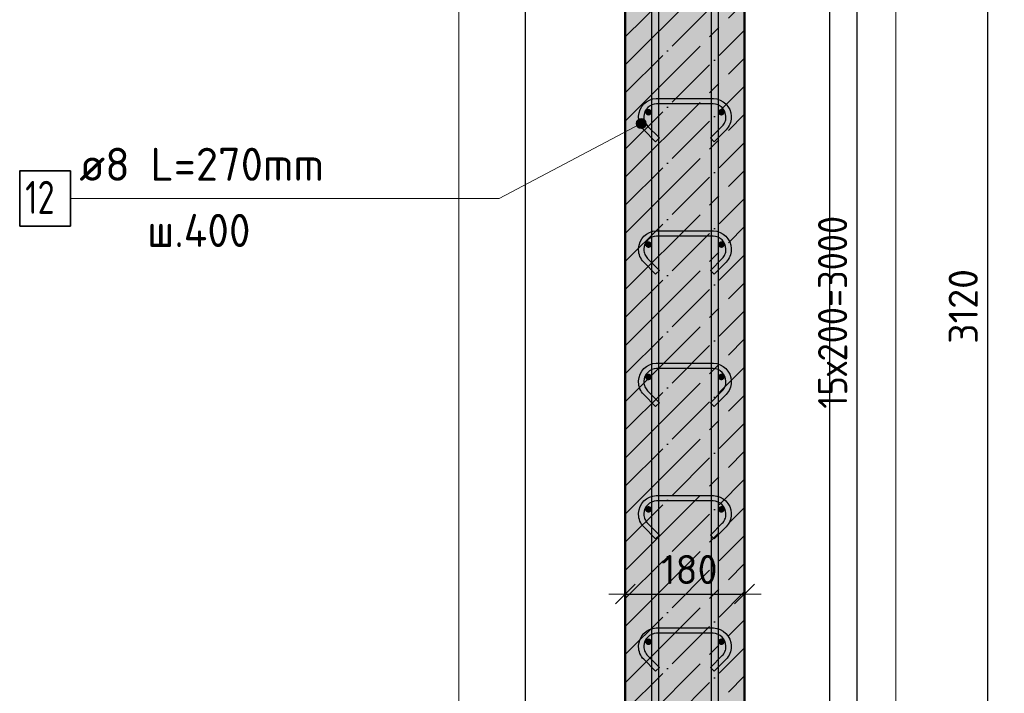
# Model space of a CAD drawing. Header units: millimetres. Extents: x -27380 to 48638, y 46540 to 72525.
# Tile 67 of 106: x 29225 to 30712, y 53581 to 54599. Entities that reach past the tile are written whole.
import ezdxf

# ---------------------------------------------------------------- set-up
doc = ezdxf.new("R2010")
doc.units = ezdxf.units.MM
doc.header["$PDMODE"] = 65
doc.linetypes.add('______11', pattern=[100, 80, -10, 0, -10])
doc.linetypes.add('______5', pattern=[220, 160, -20, 20, -20])
for name, color, linetype, lineweight in [('Standard', 7, 'Continuous', 25), ('Арм.стержн. вертикальными 1', 22, 'Continuous', 35), ('Арм.стержн.горизонт. 1', 180, 'Continuous', 35), ('Размерная линия_ общее', 7, 'Continuous', 13)]:
    doc.layers.add(name, color=color, linetype=linetype, lineweight=lineweight)
doc.layers.add('Арм.стержн.Стяжки', color=7, linetype='Continuous', lineweight=35, true_color=0x501e0f)
doc.styles.add('ISOCPEUR', font='ISOCPEUR')
doc.dimstyles.new('DIMSTYLE_7', dxfattribs={"dimtxt": 44, "dimasz": 50, "dimexe": 0, "dimexo": 0, "dimgap": 22, "dimtad": 2, "dimdec": 0, "dimrnd": 5, "dimzin": 12, "dimdsep": 46, "dimtxsty": 'ISOCPEUR', "dimblk1": 'ALL_ML_STRICH', "dimblk2": 'ALL_ML_STRICH', "dimsah": 1, "dimcen": 0, "dimclrd": 7, "dimclre": 256, "dimclrt": 7, "dimadec": 0, "dimazin": 0, "dimtfac": 1, "dimtdec": 0, "dimtix": 1, "dimtmove": 2, "dimatfit": 3, "dimfxl": 0, "dimtzin": 0, "dimlwd": 0, "dimlwe": -3, "dimarcsym": 0})

# ---------------------------------------------------------------- blocks, each defined once
blk = doc.blocks.new('ALL_ML_STRICH')
at = {"color": 0, "linetype": 'ByBlock', "lineweight": -2}
for p, q in [((-0.3, -0.3), (0.3, 0.3)), ((0, -0.5), (0, 0.5)), ((-1, 0), (0.5, 0))]:
    blk.add_line(p, q, dxfattribs=at)
blk = doc.blocks.new('*D30')
at = {"layer": 'DEFPOINTS', "color": 7, "linetype": 'Continuous', "lineweight": 13, "transparency": 33554687}
for p in [(30139.3, 53741.3), (30139.3, 53731.3), (30319.3, 53739.6)]:
    blk.add_point(p, dxfattribs=at)
at = {"layer": 'Размерная линия_ общее', "color": 253, "linetype": 'Continuous', "lineweight": -2, "true_color": 0xa0a0a0, "transparency": 33554687}
for p, q in [((30139.3, 53731.3), (30139.3, 53731.3)), ((30319.3, 53731.3), (30319.3, 53731.3))]:
    blk.add_line(p, q, dxfattribs=at)
at = {"layer": 'Размерная линия_ общее', "color": 7, "linetype": 'Continuous', "lineweight": -2, "transparency": 33554687}
blk.add_line((30139.3, 53731.3), (30319.3, 53731.3), dxfattribs=at)
at = {"layer": 'Размерная линия_ общее', "color": 7, "linetype": 'Continuous', "lineweight": 13, "transparency": 33554687, "xscale": 50, "yscale": 50, "zscale": 50, "rotation": 180}
blk.add_blockref('ALL_ML_STRICH', (30139.3, 53731.3), dxfattribs=at)
at = {"layer": 'Размерная линия_ общее', "color": 7, "linetype": 'Continuous', "lineweight": 13, "transparency": 33554687, "xscale": 50, "yscale": 50, "zscale": 50}
blk.add_blockref('ALL_ML_STRICH', (30319.3, 53731.3), dxfattribs=at)
at = {"layer": 'Размерная линия_ общее', "color": 7, "linetype": 'Continuous', "lineweight": 13, "transparency": 33554687, "insert": (30235.9, 53768.3), "char_height": 44, "width": 132, "attachment_point": 5, "style": 'ISOCPEUR'}
blk.add_mtext('\\A1;{180}', dxfattribs=at)
blk = doc.blocks.new('*D33')
at = {"layer": 'DEFPOINTS', "color": 7, "linetype": 'Continuous', "lineweight": 13, "transparency": 33554687}
for p in [(30319.3, 55719.2), (30367.3, 52599.2), (30686.5, 52599.2)]:
    blk.add_point(p, dxfattribs=at)
at = {"layer": 'Размерная линия_ общее', "color": 253, "linetype": 'Continuous', "lineweight": -2, "true_color": 0xa0a0a0, "transparency": 33554687}
for p, q in [((30339.3, 55719.2), (30686.5, 55719.2)), ((30387.3, 52599.2), (30686.5, 52599.2))]:
    blk.add_line(p, q, dxfattribs=at)
at = {"layer": 'Размерная линия_ общее', "color": 7, "linetype": 'Continuous', "lineweight": -2, "transparency": 33554687}
blk.add_line((30686.5, 52599.2), (30686.5, 55719.2), dxfattribs=at)
at = {"layer": 'Размерная линия_ общее', "color": 7, "linetype": 'Continuous', "lineweight": 13, "transparency": 33554687, "xscale": 50, "yscale": 50, "zscale": 50}
for p, rotation in [((30686.5, 55719.2), 90), ((30686.5, 52599.2), 270)]:
    blk.add_blockref('ALL_ML_STRICH', p, dxfattribs=dict(at, rotation=rotation))
at = {"layer": 'Размерная линия_ общее', "color": 7, "linetype": 'Continuous', "lineweight": 13, "transparency": 33554687, "insert": (30649.5, 54165.8), "char_height": 44, "width": 176, "attachment_point": 5, "rotation": 90, "style": 'ISOCPEUR'}
blk.add_mtext('\\A1;{3120}', dxfattribs=at)
blk = doc.blocks.new('*D37')
at = {"layer": 'DEFPOINTS', "color": 7, "linetype": 'Continuous', "lineweight": 13, "transparency": 33554687}
for p in [(30284.3, 55659.2), (30284.3, 52659.2), (30489.3, 52659.2)]:
    blk.add_point(p, dxfattribs=at)
at = {"layer": 'Размерная линия_ общее', "color": 253, "linetype": 'Continuous', "lineweight": -2, "true_color": 0xa0a0a0, "transparency": 33554687}
for p, q in [((30304.3, 55659.2), (30489.3, 55659.2)), ((30304.3, 52659.2), (30489.3, 52659.2))]:
    blk.add_line(p, q, dxfattribs=at)
at = {"layer": 'Размерная линия_ общее', "color": 7, "linetype": 'Continuous', "lineweight": -2, "transparency": 33554687}
blk.add_line((30489.3, 52659.2), (30489.3, 55659.2), dxfattribs=at)
at = {"layer": 'Размерная линия_ общее', "color": 7, "linetype": 'Continuous', "lineweight": 13, "transparency": 33554687, "xscale": 50, "yscale": 50, "zscale": 50}
for p, rotation in [((30489.3, 55659.2), 90), ((30489.3, 52659.2), 270)]:
    blk.add_blockref('ALL_ML_STRICH', p, dxfattribs=dict(at, rotation=rotation))
at = {"layer": 'Размерная линия_ общее', "color": 7, "linetype": 'Continuous', "lineweight": 13, "transparency": 33554687, "insert": (30430.3, 54011.2), "char_height": 44, "width": 2.2, "attachment_point": 1, "rotation": 90, "line_spacing_factor": 0.60241, "style": 'ISOCPEUR'}
blk.add_mtext('\\W0.91;15х200=3000', dxfattribs=at)

msp = doc.modelspace()

# ---------------------------------------------------------------- hatches: boundary and pattern name
at = {"layer": 'Арм.стержн.горизонт. 1', "linetype": 'Continuous', "lineweight": 50, "transparency": 33554687}
for points in [[(30179.3, 54459.2), (30178.9, 54461.1), (30177.9, 54462.7), (30176.2, 54463.8), (30174.3, 54464.2), (30172.4, 54463.8), (30170.8, 54462.7), (30169.7, 54461.1), (30169.3, 54459.2), (30169.7, 54457.3), (30170.8, 54455.7), (30172.4, 54454.6), (30174.3, 54454.2), (30176.2, 54454.6), (30177.9, 54455.7), (30178.9, 54457.3)], [(30289.3, 54459.2), (30288.9, 54461.1), (30287.9, 54462.7), (30286.2, 54463.8), (30284.3, 54464.2), (30282.4, 54463.8), (30280.8, 54462.7), (30279.7, 54461.1), (30279.3, 54459.2), (30279.7, 54457.3), (30280.8, 54455.7), (30282.4, 54454.6), (30284.3, 54454.2), (30286.2, 54454.6), (30287.9, 54455.7), (30288.9, 54457.3)], [(30179.3, 54259.2), (30178.9, 54261.1), (30177.9, 54262.7), (30176.2, 54263.8), (30174.3, 54264.2), (30172.4, 54263.8), (30170.8, 54262.7), (30169.7, 54261.1), (30169.3, 54259.2), (30169.7, 54257.3), (30170.8, 54255.7), (30172.4, 54254.6), (30174.3, 54254.2), (30176.2, 54254.6), (30177.9, 54255.7), (30178.9, 54257.3)], [(30289.3, 54259.2), (30288.9, 54261.1), (30287.9, 54262.7), (30286.2, 54263.8), (30284.3, 54264.2), (30282.4, 54263.8), (30280.8, 54262.7), (30279.7, 54261.1), (30279.3, 54259.2), (30279.7, 54257.3), (30280.8, 54255.7), (30282.4, 54254.6), (30284.3, 54254.2), (30286.2, 54254.6), (30287.9, 54255.7), (30288.9, 54257.3)], [(30179.3, 54059.2), (30178.9, 54061.1), (30177.9, 54062.7), (30176.2, 54063.8), (30174.3, 54064.2), (30172.4, 54063.8), (30170.8, 54062.7), (30169.7, 54061.1), (30169.3, 54059.2), (30169.7, 54057.3), (30170.8, 54055.7), (30172.4, 54054.6), (30174.3, 54054.2), (30176.2, 54054.6), (30177.9, 54055.7), (30178.9, 54057.3)], [(30289.3, 54059.2), (30288.9, 54061.1), (30287.9, 54062.7), (30286.2, 54063.8), (30284.3, 54064.2), (30282.4, 54063.8), (30280.8, 54062.7), (30279.7, 54061.1), (30279.3, 54059.2), (30279.7, 54057.3), (30280.8, 54055.7), (30282.4, 54054.6), (30284.3, 54054.2), (30286.2, 54054.6), (30287.9, 54055.7), (30288.9, 54057.3)], [(30179.3, 53859.2), (30178.9, 53861.1), (30177.9, 53862.7), (30176.2, 53863.8), (30174.3, 53864.2), (30172.4, 53863.8), (30170.8, 53862.7), (30169.7, 53861.1), (30169.3, 53859.2), (30169.7, 53857.3), (30170.8, 53855.7), (30172.4, 53854.6), (30174.3, 53854.2), (30176.2, 53854.6), (30177.9, 53855.7), (30178.9, 53857.3)], [(30289.3, 53859.2), (30288.9, 53861.1), (30287.9, 53862.7), (30286.2, 53863.8), (30284.3, 53864.2), (30282.4, 53863.8), (30280.8, 53862.7), (30279.7, 53861.1), (30279.3, 53859.2), (30279.7, 53857.3), (30280.8, 53855.7), (30282.4, 53854.6), (30284.3, 53854.2), (30286.2, 53854.6), (30287.9, 53855.7), (30288.9, 53857.3)], [(30179.3, 53659.2), (30178.9, 53661.1), (30177.9, 53662.7), (30176.2, 53663.8), (30174.3, 53664.2), (30172.4, 53663.8), (30170.8, 53662.7), (30169.7, 53661.1), (30169.3, 53659.2), (30169.7, 53657.3), (30170.8, 53655.7), (30172.4, 53654.6), (30174.3, 53654.2), (30176.2, 53654.6), (30177.9, 53655.7), (30178.9, 53657.3)], [(30289.3, 53659.2), (30288.9, 53661.1), (30287.9, 53662.7), (30286.2, 53663.8), (30284.3, 53664.2), (30282.4, 53663.8), (30280.8, 53662.7), (30279.7, 53661.1), (30279.3, 53659.2), (30279.7, 53657.3), (30280.8, 53655.7), (30282.4, 53654.6), (30284.3, 53654.2), (30286.2, 53654.6), (30287.9, 53655.7), (30288.9, 53657.3)]]:
    msp.add_hatch(color=4, dxfattribs=at).paths.add_polyline_path(points)
at = {"layer": 'Арм.стержн.Стяжки', "linetype": 'Continuous', "lineweight": 13, "transparency": 33554687}
for points in [[(30155.9, 54442.4), (30163, 54434.7), (30157, 54446.1)], [(30159.4, 54435.8), (30155.9, 54442.4), (30156.7, 54438.6)], [(30155.9, 54442.4), (30159.4, 54435.8), (30163, 54434.7)], [(30157, 54446.1), (30166.8, 54435.5), (30159.8, 54448.7)], [(30157, 54446.1), (30163, 54434.7), (30166.8, 54435.5)], [(30159.8, 54448.7), (30169.6, 54438.2), (30163.6, 54449.6)], [(30159.8, 54448.7), (30166.8, 54435.5), (30169.6, 54438.2)], [(30163.6, 54449.6), (30169.6, 54438.2), (30170.8, 54441.8)], [(30163.6, 54449.6), (30170.8, 54441.8), (30167.3, 54448.4)], [(30167.3, 54448.4), (30170.8, 54441.8), (30170, 54445.6)]]:
    msp.add_hatch(color=7, dxfattribs=at).paths.add_polyline_path(points)
at = {"layer": 'Размерная линия_ общее', "linetype": 'Continuous', "lineweight": 13, "transparency": 33554687}
msp.add_hatch(color=7, dxfattribs=at).paths.add_polyline_path([(30319.3, 55719.2), (30139.3, 55719.2), (30139.3, 52599.2), (30319.3, 52599.2)])

# ---------------------------------------------------------------- linework, layer by layer
at = {"color": 52, "linetype": 'Continuous', "lineweight": -3, "transparency": 33554687}
for p, q in [((29987.9, 56790.5), (29987.9, 52464)), ((29987.9, 56790.5), (29987.9, 52464)), ((30447.9, 52464), (30447.9, 56790.5)), ((30447.9, 52464), (30447.9, 56790.5))]:
    msp.add_line(p, q, dxfattribs=at)
at = {"layer": 'Standard', "color": 7, "linetype": 'Continuous', "lineweight": 13, "transparency": 33554687}
msp.add_lwpolyline([(29887.9, 52364), (30547.9, 52364), (30547.9, 56890.5), (29887.9, 56890.5), (29887.9, 52364)], dxfattribs=at)
at = {"layer": 'Арм.стержн. вертикальными 1', "color": 4, "linetype": 'Continuous', "lineweight": 25, "transparency": 33554687}
for points in [[(30179.3, 52599.2), (30179.3, 56729.2), (30189.3, 56729.2), (30189.3, 52599.2), (30179.3, 52599.2)], [(30179.3, 52599.2), (30179.3, 56729.2), (30189.3, 56729.2), (30189.3, 52599.2), (30179.3, 52599.2)], [(30269.3, 52599.2), (30269.3, 56729.2), (30279.3, 56729.2), (30279.3, 52599.2), (30269.3, 52599.2)], [(30269.3, 52599.2), (30269.3, 56729.2), (30279.3, 56729.2), (30279.3, 52599.2), (30269.3, 52599.2)]]:
    msp.add_lwpolyline(points, dxfattribs=at)
at = {"layer": 'Арм.стержн.Стяжки', "color": 7, "linetype": 'Continuous', "lineweight": 13, "transparency": 33554687}
for p, q in [((29949, 54328.9), (30163.3, 54442.1)), ((30159.8, 54448.7), (30159.8, 54448.7)), ((30170, 54445.6), (30170, 54445.6)), ((30156.7, 54438.6), (30156.7, 54438.6)), ((30166.8, 54435.5), (30166.8, 54435.5)), ((29301.5, 54328.9), (29949, 54328.9))]:
    msp.add_line(p, q, dxfattribs=at)
at = {"layer": 'Арм.стержн.Стяжки', "color": 40, "linetype": 'Continuous', "lineweight": 25, "transparency": 33554687}
for points in [[(30267.9, 54420.3), (30285.7, 54438.2), (30287, 54439.6), (30288.1, 54441.1), (30289, 54442.7), (30289.8, 54444.4), (30290.4, 54446.1), (30290.9, 54447.9), (30291.2, 54449.8), (30291.3, 54451.7), (30291.3, 54452.8), (30290.8, 54456.4), (30289.6, 54460.1), (30287.7, 54463.5), (30285.5, 54466.2), (30282.7, 54468.5), (30279.4, 54470.3), (30275.7, 54471.6), (30272.1, 54472.1), (30186.6, 54472.1), (30182.9, 54471.6), (30179.3, 54470.3), (30175.9, 54468.5), (30173.2, 54466.2), (30170.9, 54463.5), (30169, 54460.1), (30167.8, 54456.4), (30167.3, 54452.8), (30167.3, 54451.7), (30167.5, 54449.8), (30167.8, 54447.9), (30168.2, 54446.1), (30168.8, 54444.4), (30169.6, 54442.7), (30170.6, 54441.1), (30171.7, 54439.6), (30172.9, 54438.2), (30190.8, 54420.3), (30185.1, 54414.7), (30167.1, 54432.7), (30165.4, 54434.6), (30163.9, 54436.8), (30162.5, 54439), (30161.4, 54441.3), (30160.6, 54443.8), (30159.9, 54446.3), (30159.5, 54448.9), (30159.3, 54451.4), (30159.3, 54453.4), (30160, 54458.3), (30161.7, 54463.3), (30164.3, 54468), (30167.5, 54471.9), (30171.4, 54475.1), (30176, 54477.7), (30181.1, 54479.4), (30186, 54480.1), (30272.6, 54480.1), (30277.5, 54479.4), (30282.6, 54477.7), (30287.3, 54475.1), (30291.1, 54471.9), (30294.3, 54468), (30297, 54463.3), (30298.6, 54458.3), (30299.3, 54453.4), (30299.3, 54451.4), (30299.1, 54448.9), (30298.7, 54446.3), (30298.1, 54443.8), (30297.2, 54441.3), (30296.1, 54439), (30294.8, 54436.8), (30293.2, 54434.6), (30291.6, 54432.7), (30273.5, 54414.7), (30267.9, 54420.3)], [(30267.9, 54220.3), (30285.7, 54238.2), (30287, 54239.6), (30288.1, 54241.1), (30289, 54242.7), (30289.8, 54244.4), (30290.4, 54246.1), (30290.9, 54247.9), (30291.2, 54249.8), (30291.3, 54251.7), (30291.3, 54252.8), (30290.8, 54256.4), (30289.6, 54260.1), (30287.7, 54263.5), (30285.5, 54266.2), (30282.7, 54268.5), (30279.4, 54270.3), (30275.7, 54271.6), (30272.1, 54272.1), (30186.6, 54272.1), (30182.9, 54271.6), (30179.3, 54270.3), (30175.9, 54268.5), (30173.2, 54266.2), (30170.9, 54263.5), (30169, 54260.1), (30167.8, 54256.4), (30167.3, 54252.8), (30167.3, 54251.7), (30167.5, 54249.8), (30167.8, 54247.9), (30168.2, 54246.1), (30168.8, 54244.4), (30169.6, 54242.7), (30170.6, 54241.1), (30171.7, 54239.6), (30172.9, 54238.2), (30190.8, 54220.3), (30185.1, 54214.7), (30167.1, 54232.7), (30165.4, 54234.6), (30163.9, 54236.8), (30162.5, 54239), (30161.4, 54241.3), (30160.6, 54243.8), (30159.9, 54246.3), (30159.5, 54248.9), (30159.3, 54251.4), (30159.3, 54253.4), (30160, 54258.3), (30161.7, 54263.3), (30164.3, 54268), (30167.5, 54271.9), (30171.4, 54275.1), (30176, 54277.7), (30181.1, 54279.4), (30186, 54280.1), (30272.6, 54280.1), (30277.5, 54279.4), (30282.6, 54277.7), (30287.3, 54275.1), (30291.1, 54271.9), (30294.3, 54268), (30297, 54263.3), (30298.6, 54258.3), (30299.3, 54253.4), (30299.3, 54251.4), (30299.1, 54248.9), (30298.7, 54246.3), (30298.1, 54243.8), (30297.2, 54241.3), (30296.1, 54239), (30294.8, 54236.8), (30293.2, 54234.6), (30291.6, 54232.7), (30273.5, 54214.7), (30267.9, 54220.3)], [(30267.9, 54020.3), (30285.7, 54038.2), (30287, 54039.6), (30288.1, 54041.1), (30289, 54042.7), (30289.8, 54044.4), (30290.4, 54046.1), (30290.9, 54047.9), (30291.2, 54049.8), (30291.3, 54051.7), (30291.3, 54052.8), (30290.8, 54056.4), (30289.6, 54060.1), (30287.7, 54063.5), (30285.5, 54066.2), (30282.7, 54068.5), (30279.4, 54070.3), (30275.7, 54071.6), (30272.1, 54072.1), (30186.6, 54072.1), (30182.9, 54071.6), (30179.3, 54070.3), (30175.9, 54068.5), (30173.2, 54066.2), (30170.9, 54063.5), (30169, 54060.1), (30167.8, 54056.4), (30167.3, 54052.8), (30167.3, 54051.7), (30167.5, 54049.8), (30167.8, 54047.9), (30168.2, 54046.1), (30168.8, 54044.4), (30169.6, 54042.7), (30170.6, 54041.1), (30171.7, 54039.6), (30172.9, 54038.2), (30190.8, 54020.3), (30185.1, 54014.7), (30167.1, 54032.7), (30165.4, 54034.6), (30163.9, 54036.8), (30162.5, 54039), (30161.4, 54041.3), (30160.6, 54043.8), (30159.9, 54046.3), (30159.5, 54048.9), (30159.3, 54051.4), (30159.3, 54053.4), (30160, 54058.3), (30161.7, 54063.3), (30164.3, 54068), (30167.5, 54071.9), (30171.4, 54075.1), (30176, 54077.7), (30181.1, 54079.4), (30186, 54080.1), (30272.6, 54080.1), (30277.5, 54079.4), (30282.6, 54077.7), (30287.3, 54075.1), (30291.1, 54071.9), (30294.3, 54068), (30297, 54063.3), (30298.6, 54058.3), (30299.3, 54053.4), (30299.3, 54051.4), (30299.1, 54048.9), (30298.7, 54046.3), (30298.1, 54043.8), (30297.2, 54041.3), (30296.1, 54039), (30294.8, 54036.8), (30293.2, 54034.6), (30291.6, 54032.7), (30273.5, 54014.7), (30267.9, 54020.3)], [(30267.9, 53820.3), (30285.7, 53838.2), (30287, 53839.6), (30288.1, 53841.1), (30289, 53842.7), (30289.8, 53844.4), (30290.4, 53846.1), (30290.9, 53847.9), (30291.2, 53849.8), (30291.3, 53851.7), (30291.3, 53852.8), (30290.8, 53856.4), (30289.6, 53860.1), (30287.7, 53863.5), (30285.5, 53866.2), (30282.7, 53868.5), (30279.4, 53870.3), (30275.7, 53871.6), (30272.1, 53872.1), (30186.6, 53872.1), (30182.9, 53871.6), (30179.3, 53870.3), (30175.9, 53868.5), (30173.2, 53866.2), (30170.9, 53863.5), (30169, 53860.1), (30167.8, 53856.4), (30167.3, 53852.8), (30167.3, 53851.7), (30167.5, 53849.8), (30167.8, 53847.9), (30168.2, 53846.1), (30168.8, 53844.4), (30169.6, 53842.7), (30170.6, 53841.1), (30171.7, 53839.6), (30172.9, 53838.2), (30190.8, 53820.3), (30185.1, 53814.7), (30167.1, 53832.7), (30165.4, 53834.6), (30163.9, 53836.8), (30162.5, 53839), (30161.4, 53841.3), (30160.6, 53843.8), (30159.9, 53846.3), (30159.5, 53848.9), (30159.3, 53851.4), (30159.3, 53853.4), (30160, 53858.3), (30161.7, 53863.3), (30164.3, 53868), (30167.5, 53871.9), (30171.4, 53875.1), (30176, 53877.7), (30181.1, 53879.4), (30186, 53880.1), (30272.6, 53880.1), (30277.5, 53879.4), (30282.6, 53877.7), (30287.3, 53875.1), (30291.1, 53871.9), (30294.3, 53868), (30297, 53863.3), (30298.6, 53858.3), (30299.3, 53853.4), (30299.3, 53851.4), (30299.1, 53848.9), (30298.7, 53846.3), (30298.1, 53843.8), (30297.2, 53841.3), (30296.1, 53839), (30294.8, 53836.8), (30293.2, 53834.6), (30291.6, 53832.7), (30273.5, 53814.7), (30267.9, 53820.3)], [(30267.9, 53620.3), (30285.7, 53638.2), (30287, 53639.6), (30288.1, 53641.1), (30289, 53642.7), (30289.8, 53644.4), (30290.4, 53646.1), (30290.9, 53647.9), (30291.2, 53649.8), (30291.3, 53651.7), (30291.3, 53652.8), (30290.8, 53656.4), (30289.6, 53660.1), (30287.7, 53663.5), (30285.5, 53666.2), (30282.7, 53668.5), (30279.4, 53670.3), (30275.7, 53671.6), (30272.1, 53672.1), (30186.6, 53672.1), (30182.9, 53671.6), (30179.3, 53670.3), (30175.9, 53668.5), (30173.2, 53666.2), (30170.9, 53663.5), (30169, 53660.1), (30167.8, 53656.4), (30167.3, 53652.8), (30167.3, 53651.7), (30167.5, 53649.8), (30167.8, 53647.9), (30168.2, 53646.1), (30168.8, 53644.4), (30169.6, 53642.7), (30170.6, 53641.1), (30171.7, 53639.6), (30172.9, 53638.2), (30190.8, 53620.3), (30185.1, 53614.7), (30167.1, 53632.7), (30165.4, 53634.6), (30163.9, 53636.8), (30162.5, 53639), (30161.4, 53641.3), (30160.6, 53643.8), (30159.9, 53646.3), (30159.5, 53648.9), (30159.3, 53651.4), (30159.3, 53653.4), (30160, 53658.3), (30161.7, 53663.3), (30164.3, 53668), (30167.5, 53671.9), (30171.4, 53675.1), (30176, 53677.7), (30181.1, 53679.4), (30186, 53680.1), (30272.6, 53680.1), (30277.5, 53679.4), (30282.6, 53677.7), (30287.3, 53675.1), (30291.1, 53671.9), (30294.3, 53668), (30297, 53663.3), (30298.6, 53658.3), (30299.3, 53653.4), (30299.3, 53651.4), (30299.1, 53648.9), (30298.7, 53646.3), (30298.1, 53643.8), (30297.2, 53641.3), (30296.1, 53639), (30294.8, 53636.8), (30293.2, 53634.6), (30291.6, 53632.7), (30273.5, 53614.7), (30267.9, 53620.3)]]:
    msp.add_lwpolyline(points, dxfattribs=at)
at = {"layer": 'Арм.стержн.Стяжки', "color": 7, "linetype": 'Continuous', "lineweight": 35, "transparency": 33554687}
msp.add_lwpolyline([(29224.9, 54287.3), (29301.5, 54287.3), (29301.5, 54370.6), (29224.9, 54370.6), (29224.9, 54287.3)], dxfattribs=at)
at = {"layer": 'Арм.стержн.Стяжки', "color": 7, "linetype": 'Continuous', "lineweight": 13, "transparency": 33554687}
msp.add_circle((30163.3, 54442.1), 7.5, dxfattribs=at)
at = {"layer": 'Размерная линия_ общее', "color": 7, "linetype": 'Continuous', "lineweight": 50, "transparency": 33554687}
for p, q in [((30139.3, 55719.2), (30139.3, 52599.2)), ((30319.3, 52599.2), (30319.3, 55719.2))]:
    msp.add_line(p, q, dxfattribs=at)
at = {"layer": 'Размерная линия_ общее', "color": 7, "linetype": '______11', "lineweight": -3, "transparency": 33554687}
for p, q in [((30139.3, 54573.1), (30319.3, 54753.1)), ((30139.3, 54488.3), (30319.3, 54668.3)), ((30139.3, 54403.4), (30319.3, 54583.4)), ((30139.3, 54318.6), (30319.3, 54498.6)), ((30139.3, 54233.7), (30319.3, 54413.7)), ((30139.3, 54148.9), (30319.3, 54328.9)), ((30139.3, 54064), (30319.3, 54244)), ((30139.3, 53979.2), (30319.3, 54159.2)), ((30139.3, 53894.3), (30319.3, 54074.3)), ((30139.3, 53809.5), (30319.3, 53989.5)), ((30139.3, 53724.6), (30319.3, 53904.6)), ((30139.3, 53639.8), (30319.3, 53819.8)), ((30139.3, 53554.9), (30319.3, 53734.9)), ((30139.3, 53470.1), (30319.3, 53650.1))]:
    msp.add_line(p, q, dxfattribs=at)
at = {"layer": 'Размерная линия_ общее', "color": 7, "linetype": '______5', "lineweight": -3, "transparency": 33554687}
for p, q in [((30139.3, 54530.7), (30319.3, 54710.7)), ((30139.3, 54445.9), (30319.3, 54625.9)), ((30139.3, 54361), (30319.3, 54541)), ((30139.3, 54276.2), (30319.3, 54456.2)), ((30139.3, 54191.3), (30319.3, 54371.3)), ((30139.3, 54106.5), (30319.3, 54286.5)), ((30139.3, 54021.6), (30319.3, 54201.6)), ((30139.3, 53936.8), (30319.3, 54116.8)), ((30139.3, 53851.9), (30319.3, 54031.9)), ((30139.3, 53767), (30319.3, 53947)), ((30139.3, 53682.2), (30319.3, 53862.2)), ((30139.3, 53597.3), (30319.3, 53777.3)), ((30139.3, 53512.5), (30319.3, 53692.5)), ((30139.3, 53427.6), (30319.3, 53607.6))]:
    msp.add_line(p, q, dxfattribs=at)

# ---------------------------------------------------------------- texts
at = {"layer": 'Арм.стержн.Стяжки', "color": 7, "linetype": 'Continuous', "lineweight": 25, "transparency": 33554687, "char_height": 50, "attachment_point": 7, "style": 'ISOCPEUR'}
for s, insert, width in [('\\W0.98;ø8 L=270mm ', (29314.9, 54355.6), 429.211), ('\\W0.75;12', (29233.2, 54305.6), 78.713), ('\\W0.95;ш.400 ', (29417.4, 54255.6), 223.706)]:
    msp.add_mtext(s, dxfattribs=dict(at, insert=insert, width=width))

# ---------------------------------------------------------------- dimensions: what is measured, and where the dimension line sits
at = {"layer": 'Размерная линия_ общее', "color": 7, "linetype": 'Continuous', "lineweight": 13, "transparency": 33554687}
dim = msp.add_linear_dim(base=(30686.5, 55719.2), p1=(30387.3, 52599.2), p2=(30339.3, 55719.2), angle=90, dimstyle='DIMSTYLE_7', override={"dimpost": '<>', "dimclrd": 7, "dimclre": 253, "dimclrt": 7, "dimlwd": 0, "dimlwe": 65533}, dxfattribs=at)
dim.commit()
dim.dimension.update_dxf_attribs({"geometry": '*D33', "text_midpoint": (30649.5, 54165.8), "dimtype": 160})
dim = msp.add_linear_dim(base=(30489.3, 55659.2), p1=(30304.3, 52659.2), p2=(30304.3, 55659.2), angle=90, text='\\W0.91;15х200=3000', dimstyle='DIMSTYLE_7', override={"dimpost": '<>', "dimclrd": 7, "dimclre": 253, "dimclrt": 7, "dimlwd": 0, "dimlwe": 65533}, dxfattribs=at)
dim.commit()
dim.dimension.update_dxf_attribs({"geometry": '*D37', "text_midpoint": (30467.3, 54159.2), "dimtype": 160})
dim = msp.add_linear_dim(base=(30319.3, 53731.3), p1=(30139.3, 53731.3), p2=(30319.3, 53731.3), dimstyle='DIMSTYLE_7', override={"dimpost": '<>', "dimclrd": 7, "dimclre": 253, "dimclrt": 7, "dimlwd": 0, "dimlwe": 65533}, dxfattribs=at)
dim.commit()
dim.dimension.update_dxf_attribs({"geometry": '*D30', "text_midpoint": (30235.9, 53768.3), "dimtype": 160})

doc.saveas('drawing.dxf')
